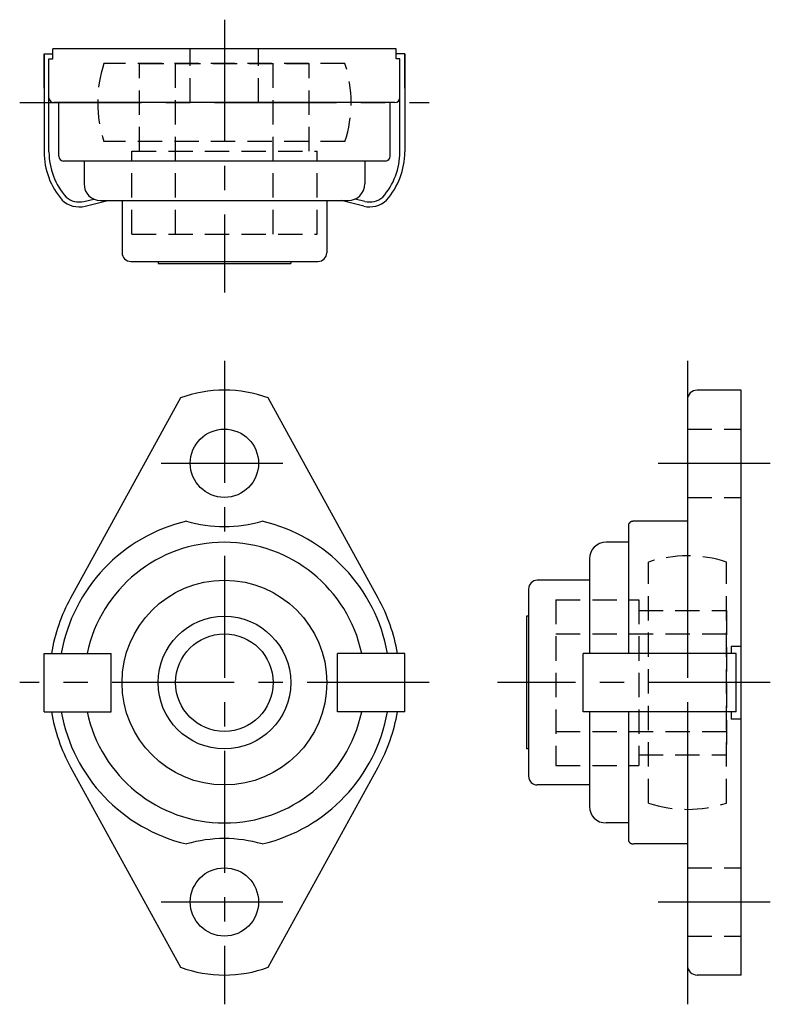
# Model space of a CAD drawing. Extents: x -21 to 56, y -33 to 68.
import ezdxf

# ---------------------------------------------------------------- set-up
doc = ezdxf.new("R2010")
doc.units = 0
doc.header["$LTSCALE"] = 10
doc.linetypes.add('CENTER', pattern=[2, 1.25, -0.25, 0.25, -0.25])
doc.linetypes.add('HIDDEN', pattern=[0.375, 0.25, -0.125])
doc.layers.get('0').update_dxf_attribs({"linetype": 'CONTINUOUS'})
doc.layers.add('CENTER', color=1, linetype='CENTER')
doc.layers.add('HIDDEN', color=3, linetype='HIDDEN')

msp = doc.modelspace()

# ---------------------------------------------------------------- linework, layer by layer
for p, q in [((17.61, 65), (-17.61, 65)), ((-17.61, 64), (-17.61, 65)), ((17.61, 64), (17.61, 65)), ((-18.5, 60.97), (-18.5, 64.5)), ((-18, 54.44), (-18, 64)), ((18, 54.44), (18, 64)), ((18.5, 60.97), (18.5, 64.5)), ((17.5, 59.5), (-17.5, 59.5)), ((-17, 54), (-17, 59.5)), ((17, 54), (17, 59.5)), ((16.5, 53.5), (-16.5, 53.5)), ((-14.4, 53.5), (-14.4, 51.15)), ((14.4, 53.5), (14.4, 51.15)), ((-14.41, 49.35), (-13.4, 49.6)), ((14.41, 49.35), (13.4, 49.6)), ((-14.29, 48.87), (-11.97, 49.45)), ((-12.7, 49.45), (12.7, 49.45)), ((-10.5, 49.45), (-10.5, 44.1)), ((10.5, 49.45), (10.5, 44.1)), ((14.29, 48.87), (11.97, 49.45)), ((-9.6, 43.2), (9.6, 43.2)), ((-6.8, 43.2), (-6.8, 43)), ((-6.8, 43), (6.8, 43)), ((6.8, 43.2), (6.8, 43)), ((53, 30), (48.5, 30)), ((53, -30), (53, 30)), ((-4.5, 29.2), (-15.78, 8.67)), ((15.78, 8.67), (4.5, 29.2)), ((47.5, 29), (47.5, 3)), ((41.5, 3), (41.5, 16.27)), ((47.5, 16.55), (42, 16.55)), ((41.5, 14.4), (39.15, 14.4)), ((37.45, 12.7), (37.45, 3)), ((37.45, 10.5), (32.1, 10.5)), ((31.2, 9.6), (31.2, -9.6)), ((31, 6.8), (31, -6.8)), ((31.2, 6.8), (31, 6.8)), ((52, 3.75), (53, 3.75)), ((52, 3.75), (52, 3)), ((-18.5, 3), (-11.6, 3)), ((-18.5, -3), (-18.5, 3)), ((-11.6, -3), (-11.6, 3)), ((18.5, 3), (11.6, 3)), ((11.6, -3), (11.6, 3)), ((18.5, -3), (18.5, 3)), ((52.5, 3), (36.8, 3)), ((36.8, -3), (36.8, 3)), ((52.5, -3), (52.5, 3)), ((-18.5, -3), (-11.6, -3)), ((18.5, -3), (11.6, -3)), ((52.5, -3), (36.8, -3)), ((37.45, -3), (37.45, -12.7)), ((41.5, -16.27), (41.5, -3)), ((47.5, -3), (47.5, -29)), ((52, -3), (52, -3.75)), ((53, -3.75), (52, -3.75)), ((31.2, -6.8), (31, -6.8)), ((-15.78, -8.67), (-4.5, -29.2)), ((4.5, -29.2), (15.78, -8.67)), ((37.45, -10.5), (32.1, -10.5)), ((41.5, -14.4), (39.15, -14.4)), ((47.5, -16.55), (42, -16.55)), ((53, -30), (48.5, -30))]:
    msp.add_line(p, q)
at = {"linetype": 'CONTINUOUS'}
for p, q in [((-18.5, 64.5), (-18.5, 54.44)), ((-18.5, 64.5), (-17.61, 64.5)), ((-18, 64), (-17.61, 64)), ((18.5, 64.5), (17.61, 64.5)), ((18, 64), (17.61, 64)), ((18.5, 64.5), (18.5, 54.44))]:
    msp.add_line(p, q, dxfattribs=at)
for points in [[(42, 16.55), (41.96, 16.55), (41.91, 16.55), (41.87, 16.54), (41.84, 16.53), (41.8, 16.53), (41.77, 16.52), (41.74, 16.51), (41.72, 16.5), (41.69, 16.49), (41.67, 16.48), (41.65, 16.47), (41.63, 16.46), (41.61, 16.44), (41.59, 16.43), (41.58, 16.42), (41.56, 16.4), (41.55, 16.39), (41.54, 16.37), (41.52, 16.36), (41.52, 16.34), (41.51, 16.32), (41.5, 16.31), (41.5, 16.29), (41.5, 16.27)], [(41.5, -16.27), (41.5, -16.29), (41.5, -16.31), (41.51, -16.32), (41.52, -16.34), (41.52, -16.36), (41.54, -16.37), (41.55, -16.39), (41.56, -16.4), (41.58, -16.42), (41.59, -16.43), (41.61, -16.44), (41.63, -16.46), (41.65, -16.47), (41.67, -16.48), (41.69, -16.49), (41.72, -16.5), (41.74, -16.51), (41.77, -16.52), (41.8, -16.53), (41.84, -16.53), (41.87, -16.54), (41.91, -16.55), (41.96, -16.55), (42, -16.55)]]:
    msp.add_lwpolyline(points)
for centre, radius in [((0, 22.5), 3.5), ((0, 0), 10.5), ((0, 0), 6.8), ((0, 0), 5), ((0, -22.5), 3.5)]:
    msp.add_circle(centre, radius)
for centre, radius, start, end in [((-17.5, 60), 0.5, 180, 270), ((17.5, 60), 0.5, 270, 0), ((-16.5, 54), 0.5, 180, 270), ((16.5, 54), 0.5, 270, 0), ((-12.7, 51.15), 1.7, 180, 270), ((12.7, 51.15), 1.7, 270, 0), ((-9.6, 44.1), 0.9, 180, 270), ((9.6, 44.1), 0.9, 270, 0), ((0, 17), 13, 69.7478, 110.2522), ((48.5, 29), 1, 90, 180), ((0, 0), 17, 103.2124, 169.8358), ((0, 30), 14, 253.8866, 286.1134), ((0, 0), 17, 10.1642, 76.7876), ((0, 0), 14.4, 12.0247, 167.9753), ((39.15, 12.7), 1.7, 90, 180), ((32.1, 9.6), 0.9, 90, 180), ((0, 0), 18, 151.2216, 170.4059), ((0, 0), 18, 9.5941, 28.7784), ((0, 0), 18, 189.5941, 208.7784), ((0, 0), 17, 190.1642, 256.7876), ((0, 0), 14.4, 192.0247, 347.9753), ((0, 0), 17, 283.2124, 349.8358), ((0, 0), 18, 331.2216, 350.4059), ((32.1, -9.6), 0.9, 180, 270), ((39.15, -12.7), 1.7, 180, 270), ((0, -30), 14, 73.8866, 106.1134), ((0, -17), 13, 249.7478, 290.2522), ((48.5, -29), 1, 180, 270)]:
    msp.add_arc(centre, radius, start, end)
for centre, radius, start, end in [((-11, 54.44), 7.5, 180, 221.2931), ((-11, 54.44), 7, 180, 221.5286), ((11, 54.44), 7, 318.4714, 0), ((11, 54.44), 7.5, 318.7069, 0), ((-14.9, 51.34), 2.04, 228.9821, 283.931), ((14.9, 51.34), 2.04, 256.069, 311.0179), ((-14.9, 51.34), 2.54, 226.8257, 283.931), ((14.9, 51.34), 2.54, 256.069, 313.1743)]:
    msp.add_arc(centre, radius, start, end, dxfattribs=at)
at = {"layer": 'CENTER'}
for p, q in [((0, 68), (0, 40)), ((-21, 59.5), (21, 59.5)), ((0, 33), (0, -33)), ((47.5, 33), (47.5, -33)), ((-6.5, 22.5), (6.5, 22.5)), ((44.5, 22.5), (56, 22.5)), ((21, 0), (-21, 0)), ((56, 0), (28, 0)), ((-6.5, -22.5), (6.5, -22.5)), ((44.5, -22.5), (56, -22.5))]:
    msp.add_line(p, q, dxfattribs=at)
at = {"layer": 'HIDDEN'}
for p, q in [((-3.5, 59.5), (-3.5, 65)), ((3.5, 59.5), (3.5, 65)), ((12.37, 63.5), (-12.37, 63.5)), ((-8.7, 54.5), (-8.7, 63.5)), ((-8.7, 63.5), (8.7, 63.5)), ((-5, 46), (-5, 63.5)), ((5, 46), (5, 63.5)), ((8.7, 54.5), (8.7, 63.5)), ((12.37, 55.5), (-12.37, 55.5)), ((-9.5, 46), (-9.5, 54.5)), ((-9.5, 54.5), (9.5, 54.5)), ((9.5, 46), (9.5, 54.5)), ((-9.5, 46), (9.5, 46)), ((47.5, 26), (53, 26)), ((47.5, 19), (53, 19)), ((43.5, -12.37), (43.5, 12.37)), ((51.5, -12.37), (51.5, 12.37)), ((34, 8.5), (34, -8.5)), ((34, 8.5), (42.5, 8.5)), ((42.5, 8.5), (42.5, -8.5)), ((42.5, 7.4), (51.5, 7.4)), ((51.5, 7.4), (51.5, -7.4)), ((34, 5), (51.5, 5)), ((34, -5), (51.5, -5)), ((42.5, -7.4), (51.5, -7.4)), ((34, -8.5), (42.5, -8.5)), ((47.5, -19), (53, -19)), ((47.5, -26), (53, -26))]:
    msp.add_line(p, q, dxfattribs=at)
for centre, start, end in [((0, 59.5), 162.0798, 197.9202), ((0, 59.5), 342.0798, 17.9202), ((47.5, 0), 72.0798, 107.9202), ((47.5, 0), 252.0798, 287.9202)]:
    msp.add_arc(centre, 13, start, end, dxfattribs=at)

doc.saveas('drawing.dxf')
